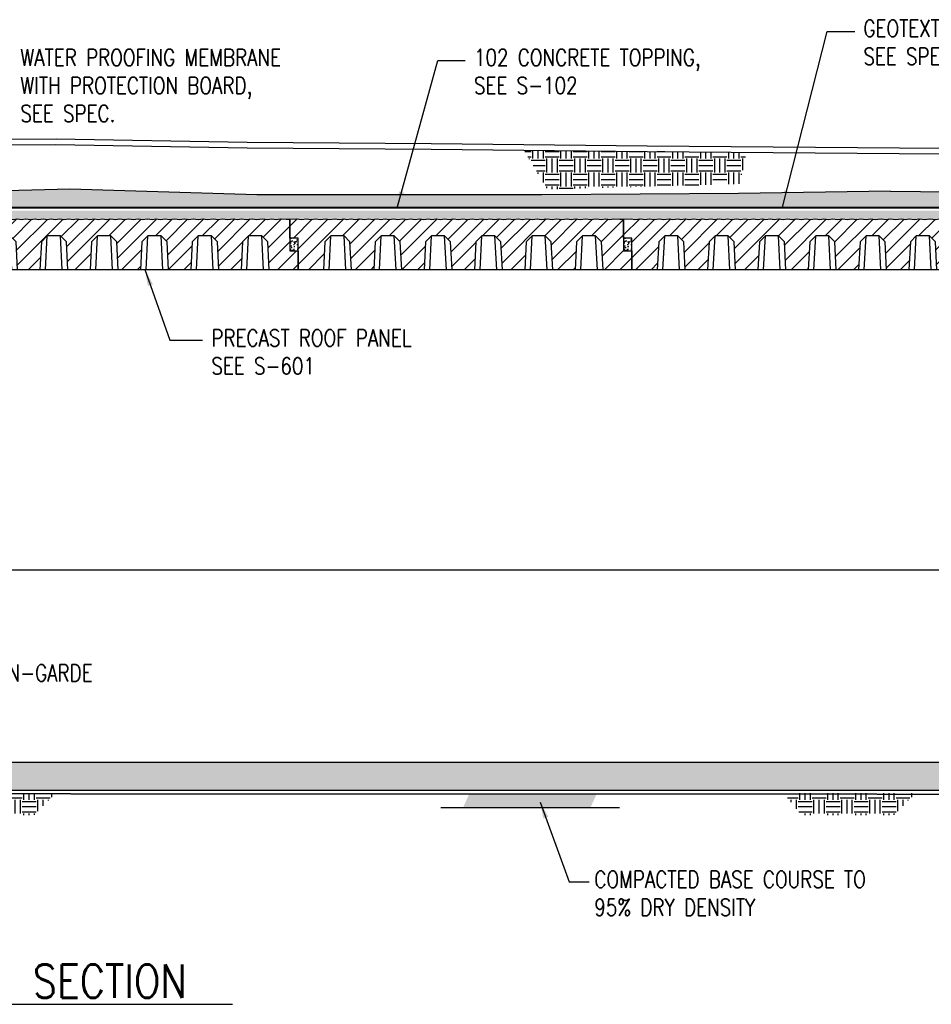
# Model space of a CAD drawing. Header units: millimetres. Extents: x -1420 to 32684, y -3794 to 19736.
# Tile 7 of 8: x 15537 to 23816, y 10471 to 19407. Entities that reach past the tile are written whole.
import ezdxf

# ---------------------------------------------------------------- set-up
doc = ezdxf.new("R2010")
doc.units = ezdxf.units.MM
doc.linetypes.add('HIDDEN2', pattern=[0.1875, 0.125, -0.0625])
for name, color, linetype in [('S-ANNO-DIMS', 2, 'Continuous'), ('S-ANNO-SYMB5', 5, 'Continuous'), ('S-ANNO-TEXT', 3, 'Continuous'), ('S-ANNO-TEXT14', 14, 'Continuous'), ('S-SECT-CONC', 3, 'Continuous'), ('S-SECT-PATT', 1, 'Continuous'), ('S-STRL-MISC', 4, 'Continuous')]:
    doc.layers.add(name, color=color, linetype=linetype)
doc.styles.add('BASE48', font='romans.shx', dxfattribs={"width": 0.8})
doc.styles.add('ROMANS', font='ROMANS.shx', dxfattribs={"width": 0.8})
doc.dimstyles.new('DIM48', dxfattribs={"dimscale": 48, "dimtxt": 0.125, "dimasz": 0.09375, "dimexe": 0.0625, "dimexo": 0.0625, "dimgap": 0.0625, "dimtad": 1, "dimdec": 4, "dimzin": 3, "dimdsep": 46, "dimlunit": 4, "dimtxsty": 'BASE48', "dimblk": 'ARCHTICK', "dimcen": 0.09, "dimdle": 0.0625, "dimclrd": 256, "dimclre": 256, "dimclrt": 4, "dimadec": 0, "dimazin": 0, "dimtfac": 1, "dimtdec": 4, "dimtmove": 0, "dimatfit": 2, "dimfxl": 1, "dimfrac": 2, "dimtolj": 1, "dimtzin": 0, "dimlwd": -1, "dimlwe": -1, "dimarcsym": 0})
pattern_1 = [(45, (-29316.08, -24681.97), (-70.71068, 70.71068), [])]

# ---------------------------------------------------------------- blocks, each defined once
blk = doc.blocks.new('A$C40BD3B59')
at = {"layer": 'S-SECT-PATT'}
h = blk.add_hatch(dxfattribs=at)
h.set_pattern_fill('ANSI31', color=256, scale=800, style=0)
h.set_pattern_definition(pattern_1)
h.paths.add_polyline_path([(-76, 460), (-109, 460), (-163.5, 463.2), (-199.7, 456.8), (-240.5, 463.2), (-274.2, 456.8), (-326.6, 463.2), (-374, 456.8), (-417.7, 463.2), (-469.1, 456.8), (-514, 463.2), (-551.7, 456.8), (-588.9, 463.2), (-637.3, 456.8), (-685.1, 463.2), (-724.9, 456.8), (-769.2, 463.2), (-824.6, 456.8), (-862.3, 463.2), (-904.6, 456.8), (-954.1, 463.2), (-992.8, 456.8), (-1034.1, 463.2), (-1078.4, 456.8), (-1118.1, 463.2), (-1167.6, 456.8), (-1207.3, 463.2), (-1248.1, 456.8), (-1290.5, 463.2), (-1325.6, 456.8), (-1367.3, 463.2), (-1412.3, 456.8), (-1451.6, 463.2), (-1493.9, 456.8), (-1536.6, 463.2), (-1576.9, 456.8), (-1620.2, 463.2), (-1659.9, 456.8), (-1701.3, 463.2), (-1739.6, 456.8), (-1777.8, 463.2), (-1816.6, 456.8), (-1847.8, 463.2), (-1891, 456.8), (-1928.9, 463.2), (-1967.7, 456.8), (-2009.9, 463.2), (-2043.6, 456.8), (-2080.9, 463.2), (-2126.8, 456.8), (-2162.5, 463.2), (-2205.3, 456.8), (-2241, 463.2), (-2279.4, 456.8), (-2315.1, 463.2), (-2357.4, 456.8), (-2389.1, 463.2), (-2429.3, 456.8), (-2471.6, 463.2), (-2512.5, 456.8), (-2549.2, 463.2), (-2588.5, 456.8), (-2613.6, 463.2), (-2659.9, 456.8), (-2694.6, 463.2), (-2745.6, 456.8), (-2782.3, 463.2), (-2832.7, 456.8), (-2872.4, 463.2), (-2916.2, 456.8), (-2952.4, 463.2), (-3004.8, 456.8), (-3039.5, 463.2), (-3108, 460), (-3108, 287.4), (-3032, 287.4), (-3032, 0), (-2802, 0), (-2788.7, 254.1), (-2734.8, 308), (-2734.8, 308), (-2615.2, 308), (-2561.3, 254.1), (-2548, 0), (-2345, 0), (-2331.7, 254.1), (-2277.8, 308), (-2277.8, 308), (-2158.2, 308), (-2104.3, 254.1), (-2091, 0), (-1888, 0), (-1874.7, 254.1), (-1820.8, 308), (-1820.8, 308), (-1701.2, 308), (-1647.3, 254.1), (-1634, 0), (-1431, 0), (-1417.7, 254.1), (-1363.8, 308), (-1363.8, 308), (-1244.2, 308), (-1190.3, 254.1), (-1177, 0), (-974, 0), (-960.7, 254.1), (-906.8, 308), (-906.8, 308), (-787.2, 308), (-733.3, 254.1), (-720, 0), (-517, 0), (-503.7, 254.1), (-449.8, 308), (-449.8, 308), (-330.2, 308), (-276.3, 254.1), (-263, 0), (0, 0), (0, 172.6), (-76, 172.6)])
at = {"layer": 'S-SECT-CONC'}
blk.add_lwpolyline([(-76, 460), (-76, 172.6), (0, 172.6), (0, 0), (-3032, 0), (-3032, 287.4), (-3108, 287.4), (-3108, 460), (-3039.5, 463.2), (-3004.8, 456.8), (-2952.4, 463.2), (-2916.2, 456.8), (-2872.4, 463.2), (-2832.7, 456.8), (-2782.3, 463.2), (-2745.6, 456.8), (-2694.6, 463.2), (-2659.9, 456.8), (-2613.6, 463.2), (-2588.5, 456.8), (-2549.2, 463.2), (-2512.5, 456.8), (-2471.6, 463.2), (-2429.3, 456.8), (-2389.1, 463.2), (-2357.4, 456.8), (-2315.1, 463.2), (-2279.4, 456.8), (-2241, 463.2), (-2205.3, 456.8), (-2162.5, 463.2), (-2126.8, 456.8), (-2080.9, 463.2), (-2043.6, 456.8), (-2009.9, 463.2), (-1967.7, 456.8), (-1928.9, 463.2), (-1891, 456.8), (-1847.8, 463.2), (-1816.6, 456.8), (-1777.8, 463.2), (-1739.6, 456.8), (-1701.3, 463.2), (-1659.9, 456.8), (-1620.2, 463.2), (-1576.9, 456.8), (-1536.6, 463.2), (-1493.9, 456.8), (-1451.6, 463.2), (-1412.3, 456.8), (-1367.3, 463.2), (-1325.6, 456.8), (-1290.5, 463.2), (-1248.1, 456.8), (-1207.3, 463.2), (-1167.6, 456.8), (-1118.1, 463.2), (-1078.4, 456.8), (-1034.1, 463.2), (-992.8, 456.8), (-954.1, 463.2), (-904.6, 456.8), (-862.3, 463.2), (-824.6, 456.8), (-769.2, 463.2), (-724.9, 456.8), (-685.1, 463.2), (-637.3, 456.8), (-588.9, 463.2), (-551.7, 456.8), (-514, 463.2), (-469.1, 456.8), (-417.7, 463.2), (-374, 456.8), (-326.6, 463.2), (-274.2, 456.8), (-240.5, 463.2), (-199.7, 456.8), (-163.5, 463.2), (-109, 460)], close=True, dxfattribs=at)
for points in [[(-2548, 0), (-2561.3, 254.1), (-2615.2, 308), (-2734.8, 308), (-2788.7, 254.1), (-2802, 0)], [(-2091, 0), (-2104.3, 254.1), (-2158.2, 308), (-2277.8, 308), (-2331.7, 254.1), (-2345, 0)], [(-1634, 0), (-1647.3, 254.1), (-1701.2, 308), (-1820.8, 308), (-1874.7, 254.1), (-1888, 0)], [(-1177, 0), (-1190.3, 254.1), (-1244.2, 308), (-1363.8, 308), (-1417.7, 254.1), (-1431, 0)], [(-720, 0), (-733.3, 254.1), (-787.2, 308), (-906.8, 308), (-960.7, 254.1), (-974, 0)], [(-263, 0), (-276.3, 254.1), (-330.2, 308), (-449.8, 308), (-503.7, 254.1), (-517, 0)]]:
    blk.add_lwpolyline(points, dxfattribs=at)
at = {"layer": 'S-SECT-PATT'}
for p, q in [((-2750.9, 0), (-2734.8, 308)), ((-2599.1, 0), (-2615.2, 308)), ((-2293.9, 0), (-2277.8, 308)), ((-2142.1, 0), (-2158.2, 308)), ((-1836.9, 0), (-1820.8, 308)), ((-1685.1, 0), (-1701.2, 308)), ((-1379.9, 0), (-1363.8, 308)), ((-1228.1, 0), (-1244.2, 308)), ((-922.9, 0), (-906.8, 308)), ((-771.1, 0), (-787.2, 308)), ((-465.9, 0), (-449.8, 308)), ((-314.1, 0), (-330.2, 308))]:
    blk.add_line(p, q, dxfattribs=at)
blk = doc.blocks.new('A$C32A9078B')
at = {"layer": 'S-SECT-PATT'}
h = blk.add_hatch(dxfattribs=at)
h.set_pattern_fill('ANSI31', color=256, scale=800, style=0)
h.set_pattern_definition(pattern_1)
h.paths.add_polyline_path([(-76, 460), (-109, 460), (-163.5, 463.2), (-199.7, 456.8), (-240.5, 463.2), (-274.2, 456.8), (-326.6, 463.2), (-374, 456.8), (-417.7, 463.2), (-469.1, 456.8), (-514, 463.2), (-551.7, 456.8), (-588.9, 463.2), (-637.3, 456.8), (-685.1, 463.2), (-724.9, 456.8), (-769.2, 463.2), (-824.6, 456.8), (-862.3, 463.2), (-904.6, 456.8), (-954.1, 463.2), (-992.8, 456.8), (-1034.1, 463.2), (-1078.4, 456.8), (-1118.1, 463.2), (-1167.6, 456.8), (-1207.3, 463.2), (-1248.1, 456.8), (-1290.5, 463.2), (-1325.6, 456.8), (-1367.3, 463.2), (-1412.3, 456.8), (-1451.6, 463.2), (-1493.9, 456.8), (-1536.6, 463.2), (-1576.9, 456.8), (-1620.2, 463.2), (-1659.9, 456.8), (-1701.3, 463.2), (-1739.6, 456.8), (-1777.8, 463.2), (-1816.6, 456.8), (-1847.8, 463.2), (-1891, 456.8), (-1928.9, 463.2), (-1967.7, 456.8), (-2009.9, 463.2), (-2043.6, 456.8), (-2080.9, 463.2), (-2126.8, 456.8), (-2162.5, 463.2), (-2205.3, 456.8), (-2241, 463.2), (-2279.4, 456.8), (-2315.1, 463.2), (-2357.4, 456.8), (-2389.1, 463.2), (-2429.3, 456.8), (-2471.6, 463.2), (-2512.5, 456.8), (-2549.2, 463.2), (-2588.5, 456.8), (-2613.6, 463.2), (-2659.9, 456.8), (-2694.6, 463.2), (-2745.6, 456.8), (-2782.3, 463.2), (-2832.7, 456.8), (-2872.4, 463.2), (-2916.2, 456.8), (-2952.4, 463.2), (-3004.8, 456.8), (-3039.5, 463.2), (-3108, 460), (-3108, 287.4), (-3032, 287.4), (-3032, 0), (-2802, 0), (-2788.7, 254.1), (-2734.8, 308), (-2734.8, 308), (-2615.2, 308), (-2561.3, 254.1), (-2548, 0), (-2345, 0), (-2331.7, 254.1), (-2277.8, 308), (-2277.8, 308), (-2158.2, 308), (-2104.3, 254.1), (-2091, 0), (-1888, 0), (-1874.7, 254.1), (-1820.8, 308), (-1820.8, 308), (-1701.2, 308), (-1647.3, 254.1), (-1634, 0), (-1431, 0), (-1417.7, 254.1), (-1363.8, 308), (-1363.8, 308), (-1244.2, 308), (-1190.3, 254.1), (-1177, 0), (-974, 0), (-960.7, 254.1), (-906.8, 308), (-906.8, 308), (-787.2, 308), (-733.3, 254.1), (-720, 0), (-517, 0), (-503.7, 254.1), (-449.8, 308), (-449.8, 308), (-330.2, 308), (-276.3, 254.1), (-263, 0), (0, 0), (0, 172.6), (-76, 172.6)])
at = {"layer": 'S-SECT-CONC'}
blk.add_lwpolyline([(-76, 460), (-76, 172.6), (0, 172.6), (0, 0), (-3032, 0), (-3032, 287.4), (-3108, 287.4), (-3108, 460), (-3039.5, 463.2), (-3004.8, 456.8), (-2952.4, 463.2), (-2916.2, 456.8), (-2872.4, 463.2), (-2832.7, 456.8), (-2782.3, 463.2), (-2745.6, 456.8), (-2694.6, 463.2), (-2659.9, 456.8), (-2613.6, 463.2), (-2588.5, 456.8), (-2549.2, 463.2), (-2512.5, 456.8), (-2471.6, 463.2), (-2429.3, 456.8), (-2389.1, 463.2), (-2357.4, 456.8), (-2315.1, 463.2), (-2279.4, 456.8), (-2241, 463.2), (-2205.3, 456.8), (-2162.5, 463.2), (-2126.8, 456.8), (-2080.9, 463.2), (-2043.6, 456.8), (-2009.9, 463.2), (-1967.7, 456.8), (-1928.9, 463.2), (-1891, 456.8), (-1847.8, 463.2), (-1816.6, 456.8), (-1777.8, 463.2), (-1739.6, 456.8), (-1701.3, 463.2), (-1659.9, 456.8), (-1620.2, 463.2), (-1576.9, 456.8), (-1536.6, 463.2), (-1493.9, 456.8), (-1451.6, 463.2), (-1412.3, 456.8), (-1367.3, 463.2), (-1325.6, 456.8), (-1290.5, 463.2), (-1248.1, 456.8), (-1207.3, 463.2), (-1167.6, 456.8), (-1118.1, 463.2), (-1078.4, 456.8), (-1034.1, 463.2), (-992.8, 456.8), (-954.1, 463.2), (-904.6, 456.8), (-862.3, 463.2), (-824.6, 456.8), (-769.2, 463.2), (-724.9, 456.8), (-685.1, 463.2), (-637.3, 456.8), (-588.9, 463.2), (-551.7, 456.8), (-514, 463.2), (-469.1, 456.8), (-417.7, 463.2), (-374, 456.8), (-326.6, 463.2), (-274.2, 456.8), (-240.5, 463.2), (-199.7, 456.8), (-163.5, 463.2), (-109, 460)], close=True, dxfattribs=at)
for points in [[(-2548, 0), (-2561.3, 254.1), (-2615.2, 308), (-2734.8, 308), (-2788.7, 254.1), (-2802, 0)], [(-2091, 0), (-2104.3, 254.1), (-2158.2, 308), (-2277.8, 308), (-2331.7, 254.1), (-2345, 0)], [(-1634, 0), (-1647.3, 254.1), (-1701.2, 308), (-1820.8, 308), (-1874.7, 254.1), (-1888, 0)], [(-1177, 0), (-1190.3, 254.1), (-1244.2, 308), (-1363.8, 308), (-1417.7, 254.1), (-1431, 0)], [(-720, 0), (-733.3, 254.1), (-787.2, 308), (-906.8, 308), (-960.7, 254.1), (-974, 0)], [(-263, 0), (-276.3, 254.1), (-330.2, 308), (-449.8, 308), (-503.7, 254.1), (-517, 0)]]:
    blk.add_lwpolyline(points, dxfattribs=at)
at = {"layer": 'S-SECT-PATT'}
for p, q in [((-2750.9, 0), (-2734.8, 308)), ((-2599.1, 0), (-2615.2, 308)), ((-2293.9, 0), (-2277.8, 308)), ((-2142.1, 0), (-2158.2, 308)), ((-1836.9, 0), (-1820.8, 308)), ((-1685.1, 0), (-1701.2, 308)), ((-1379.9, 0), (-1363.8, 308)), ((-1228.1, 0), (-1244.2, 308)), ((-922.9, 0), (-906.8, 308)), ((-771.1, 0), (-787.2, 308)), ((-465.9, 0), (-449.8, 308)), ((-314.1, 0), (-330.2, 308))]:
    blk.add_line(p, q, dxfattribs=at)
blk = doc.blocks.new('A$C1514677C')
at = {"layer": 'S-SECT-PATT'}
h = blk.add_hatch(dxfattribs=at)
h.set_pattern_fill('ANSI31', color=256, scale=800, style=0)
h.set_pattern_definition(pattern_1)
h.paths.add_polyline_path([(-76, 460), (-109, 460), (-163.5, 463.2), (-199.7, 456.8), (-240.5, 463.2), (-274.2, 456.8), (-326.6, 463.2), (-374, 456.8), (-417.7, 463.2), (-469.1, 456.8), (-514, 463.2), (-551.7, 456.8), (-588.9, 463.2), (-637.3, 456.8), (-685.1, 463.2), (-724.9, 456.8), (-769.2, 463.2), (-824.6, 456.8), (-862.3, 463.2), (-904.6, 456.8), (-954.1, 463.2), (-992.8, 456.8), (-1034.1, 463.2), (-1078.4, 456.8), (-1118.1, 463.2), (-1167.6, 456.8), (-1207.3, 463.2), (-1248.1, 456.8), (-1290.5, 463.2), (-1325.6, 456.8), (-1367.3, 463.2), (-1412.3, 456.8), (-1451.6, 463.2), (-1493.9, 456.8), (-1536.6, 463.2), (-1576.9, 456.8), (-1620.2, 463.2), (-1659.9, 456.8), (-1701.3, 463.2), (-1739.6, 456.8), (-1777.8, 463.2), (-1816.6, 456.8), (-1847.8, 463.2), (-1891, 456.8), (-1928.9, 463.2), (-1967.7, 456.8), (-2009.9, 463.2), (-2043.6, 456.8), (-2080.9, 463.2), (-2126.8, 456.8), (-2162.5, 463.2), (-2205.3, 456.8), (-2241, 463.2), (-2279.4, 456.8), (-2315.1, 463.2), (-2357.4, 456.8), (-2389.1, 463.2), (-2429.3, 456.8), (-2471.6, 463.2), (-2512.5, 456.8), (-2549.2, 463.2), (-2588.5, 456.8), (-2613.6, 463.2), (-2659.9, 456.8), (-2694.6, 463.2), (-2745.6, 456.8), (-2782.3, 463.2), (-2832.7, 456.8), (-2872.4, 463.2), (-2916.2, 456.8), (-2952.4, 463.2), (-3004.8, 456.8), (-3039.5, 463.2), (-3108, 460), (-3108, 287.4), (-3032, 287.4), (-3032, 0), (-2802, 0), (-2788.7, 254.1), (-2734.8, 308), (-2734.8, 308), (-2615.2, 308), (-2561.3, 254.1), (-2548, 0), (-2345, 0), (-2331.7, 254.1), (-2277.8, 308), (-2277.8, 308), (-2158.2, 308), (-2104.3, 254.1), (-2091, 0), (-1888, 0), (-1874.7, 254.1), (-1820.8, 308), (-1820.8, 308), (-1701.2, 308), (-1647.3, 254.1), (-1634, 0), (-1431, 0), (-1417.7, 254.1), (-1363.8, 308), (-1363.8, 308), (-1244.2, 308), (-1190.3, 254.1), (-1177, 0), (-974, 0), (-960.7, 254.1), (-906.8, 308), (-906.8, 308), (-787.2, 308), (-733.3, 254.1), (-720, 0), (-517, 0), (-503.7, 254.1), (-449.8, 308), (-449.8, 308), (-330.2, 308), (-276.3, 254.1), (-263, 0), (0, 0), (0, 172.6), (-76, 172.6)])
at = {"layer": 'S-SECT-CONC'}
blk.add_lwpolyline([(-76, 460), (-76, 172.6), (0, 172.6), (0, 0), (-3032, 0), (-3032, 287.4), (-3108, 287.4), (-3108, 460), (-3039.5, 463.2), (-3004.8, 456.8), (-2952.4, 463.2), (-2916.2, 456.8), (-2872.4, 463.2), (-2832.7, 456.8), (-2782.3, 463.2), (-2745.6, 456.8), (-2694.6, 463.2), (-2659.9, 456.8), (-2613.6, 463.2), (-2588.5, 456.8), (-2549.2, 463.2), (-2512.5, 456.8), (-2471.6, 463.2), (-2429.3, 456.8), (-2389.1, 463.2), (-2357.4, 456.8), (-2315.1, 463.2), (-2279.4, 456.8), (-2241, 463.2), (-2205.3, 456.8), (-2162.5, 463.2), (-2126.8, 456.8), (-2080.9, 463.2), (-2043.6, 456.8), (-2009.9, 463.2), (-1967.7, 456.8), (-1928.9, 463.2), (-1891, 456.8), (-1847.8, 463.2), (-1816.6, 456.8), (-1777.8, 463.2), (-1739.6, 456.8), (-1701.3, 463.2), (-1659.9, 456.8), (-1620.2, 463.2), (-1576.9, 456.8), (-1536.6, 463.2), (-1493.9, 456.8), (-1451.6, 463.2), (-1412.3, 456.8), (-1367.3, 463.2), (-1325.6, 456.8), (-1290.5, 463.2), (-1248.1, 456.8), (-1207.3, 463.2), (-1167.6, 456.8), (-1118.1, 463.2), (-1078.4, 456.8), (-1034.1, 463.2), (-992.8, 456.8), (-954.1, 463.2), (-904.6, 456.8), (-862.3, 463.2), (-824.6, 456.8), (-769.2, 463.2), (-724.9, 456.8), (-685.1, 463.2), (-637.3, 456.8), (-588.9, 463.2), (-551.7, 456.8), (-514, 463.2), (-469.1, 456.8), (-417.7, 463.2), (-374, 456.8), (-326.6, 463.2), (-274.2, 456.8), (-240.5, 463.2), (-199.7, 456.8), (-163.5, 463.2), (-109, 460)], close=True, dxfattribs=at)
for points in [[(-2548, 0), (-2561.3, 254.1), (-2615.2, 308), (-2734.8, 308), (-2788.7, 254.1), (-2802, 0)], [(-2091, 0), (-2104.3, 254.1), (-2158.2, 308), (-2277.8, 308), (-2331.7, 254.1), (-2345, 0)], [(-1634, 0), (-1647.3, 254.1), (-1701.2, 308), (-1820.8, 308), (-1874.7, 254.1), (-1888, 0)], [(-1177, 0), (-1190.3, 254.1), (-1244.2, 308), (-1363.8, 308), (-1417.7, 254.1), (-1431, 0)], [(-720, 0), (-733.3, 254.1), (-787.2, 308), (-906.8, 308), (-960.7, 254.1), (-974, 0)], [(-263, 0), (-276.3, 254.1), (-330.2, 308), (-449.8, 308), (-503.7, 254.1), (-517, 0)]]:
    blk.add_lwpolyline(points, dxfattribs=at)
at = {"layer": 'S-SECT-PATT'}
for p, q in [((-2750.9, 0), (-2734.8, 308)), ((-2599.1, 0), (-2615.2, 308)), ((-2293.9, 0), (-2277.8, 308)), ((-2142.1, 0), (-2158.2, 308)), ((-1836.9, 0), (-1820.8, 308)), ((-1685.1, 0), (-1701.2, 308)), ((-1379.9, 0), (-1363.8, 308)), ((-1228.1, 0), (-1244.2, 308)), ((-922.9, 0), (-906.8, 308)), ((-771.1, 0), (-787.2, 308)), ((-465.9, 0), (-449.8, 308)), ((-314.1, 0), (-330.2, 308))]:
    blk.add_line(p, q, dxfattribs=at)

msp = doc.modelspace()

# ---------------------------------------------------------------- hatches: boundary and pattern name
at = {"layer": 'S-SECT-PATT'}
h = msp.add_hatch(dxfattribs=at)
h.set_pattern_fill('EARTH', color=1, scale=507.998984, style=0)
h.set_pattern_definition([(0, (2783.02, 3176.64), (126.99975, 126.99975), [126.9997, -126.9997]), (0, (2783.02, 3224.27), (126.99975, 126.99975), [126.9997, -126.9997]), (0, (2783.02, 3271.89), (126.99975, 126.99975), [126.9997, -126.9997]), (90, (2798.9, 3287.77), (-126.99975, 126.99975), [126.9997, -126.9997]), (90, (2846.52, 3287.77), (-126.99975, 126.99975), [126.9997, -126.9997]), (90, (2894.15, 3287.77), (-126.99975, 126.99975), [126.9997, -126.9997])])
h.paths.add_polyline_path([(22136, 18204.6), (21236.2, 18211.6), (20115.9, 18223.6), (20331.8, 17866.6), (22078.4, 17916.9)])
h = msp.add_hatch(dxfattribs=at)
h.set_pattern_fill('AR-SAND', color=256, scale=49.9999, angle=45, style=0)
h.set_pattern_definition([(82.5, (1206.38, 1136.4), (-70.35052, 65.89622), [0, -75.99985, 0, -84.99983, 0, -81.24984]), (52.5, (1206.38, 1136.4), (-37.2068, 162.34866), [0, -40.99992, 0, -68.49986, 0, -26.24995]), (12.5, (1162.89, 1092.91), (109.90124, 110.3014), [0, -24.99995, 0, -89.99982, 0, -117.49976]), (2.5, (1162.89, 1092.91), (75.25196, 137.3129), [0, -12.49997, 0, -58.99988, 0, -67.49986])])
h.paths.add_polyline_path([(23444.2, 17698.4), (23444.2, 17851.4), (22064.7, 17828.5), (20278.7, 17818.8), (19000.1, 17818.8), (17692.3, 17818.8), (15994.1, 17867.6), (14487.9, 17828.5), (12887.2, 17818.7), (11245.8, 17867.6), (9918.5, 17857.8), (7691.2, 17867.7), (5560.9, 17867.7), (4360.2, 17858), (2870.2, 17858), (2870.2, 17698.4)])
h = msp.add_hatch(dxfattribs=at)
h.set_pattern_fill('AR-SAND', color=256, scale=50, angle=45, style=0)
h.set_pattern_definition([(82.5, (1140.64, -141.34), (-70.35066, 65.89636), [0, -76, 0, -85, 0, -81.25]), (52.5, (1140.64, -141.34), (-37.2069, 162.349), [0, -41, 0, -68.5, 0, -26.25]), (12.5, (1097.16, -184.825), (109.90146, 110.30162), [0, -25, 0, -90, 0, -117.5]), (2.5, (1097.16, -184.83), (75.2521, 137.31314), [0, -12.5, 0, -59, 0, -67.5])])
h.paths.add_polyline_path([(24101.8, 17842.7), (23444.2, 17851.4), (23409.5, 17850.8), (23411.4, 17698.4), (24101.8, 17698.4)])
h.paths.add_polyline_path([(27544.5, 17845.4), (26847.5, 17833.5), (26181.1, 17857.3), (25598.9, 17833.5), (24945.7, 17857.9), (24262.3, 17840.6), (24101.8, 17842.7), (24101.8, 17698.4), (26943.4, 17698.4), (26943.4, 17738.4), (27549.7, 17738.4)])
h = msp.add_hatch(dxfattribs=at)
h.set_pattern_fill('AR-CONC', color=256, scale=50, style=0)
h.set_pattern_definition([(50, (1140.64, -166.34), (358.63, -31.376), [37.5, -412.5]), (355, (1140.64, -166.34), (-69.3757, 376.096), [30, -330]), (100.4514, (1170.53, -168.95), (289.2547, 344.7198), [31.87, -350.571]), (46.1842, (1140.64, -66.34), (533.6205, -82.7595), [56.25, -618.75]), (96.6356, (1185.1, -73.24), (467.331, 487.059), [47.805, -525.8565]), (351.1842, (1140.64, -66.34), (467.331, 487.059), [45, -495]), (21, (1190.64, -91.34), (298.4535, -201.3094), [37.5, -412.5]), (326, (1190.64, -91.34), (121.6577, 362.575), [30, -330]), (71.4514, (1215.5, -108.1), (420.1113, 161.2652), [31.87, -350.571]), (37.5, (1140.64, -166.34), (6.07993, 166.44693), [0, -326, 0, -335, 0, -331.25]), (7.5, (1140.64, -166.34), (131.5348, 197.2059), [0, -191, 0, -318.5, 0, -126.25]), (327.5, (1029.14, -166.34), (266.9112, -11.27744), [0, -125, 0, -390, 0, -517.5]), (317.5, (979.14, -166.34), (291.593, 50.0525), [0, -162.5, 0, -259, 0, -367.5])])
h.paths.add_polyline_path([(27330.4, 17673.4), (24101.8, 17673.4), (24101.8, 17597.4), (27025.8, 17597.4), (27025.8, 17445.4), (27101.8, 17445.4), (27101.8, 17191.4), (27330.4, 17191.4)])
h.paths.add_polyline_path([(24101.8, 17673.4), (2870.2, 17673.4), (2870.2, 17445.4), (2946.2, 17445.4), (2946.2, 17597.4), (24101.8, 17597.4)])
h = msp.add_hatch(dxfattribs=at)
h.set_pattern_fill('AR-SAND', color=256, scale=25, angle=45, style=0)
h.set_pattern_definition([(82.5, (13268.643, -220.34), (-35.17533, 32.94818), [0, -38, 0, -42.5, 0, -40.625]), (52.5, (13268.643, -220.34), (-18.60344, 81.1745), [0, -20.5, 0, -34.25, 0, -13.125]), (12.5, (13246.9, -242.083), (54.95073, 55.15081), [0, -12.5, 0, -45, 0, -58.75]), (2.5, (13246.9, -242.08), (37.62605, 68.65657), [0, -6.25, 0, -29.5, 0, -33.75])])
h.paths.add_polyline_path([(18065.8, 17424.8), (17989.8, 17424.8), (17989.8, 17309.9), (18065.8, 17309.9)])
h = msp.add_hatch(dxfattribs=at)
h.set_pattern_fill('AR-SAND', color=256, scale=25, angle=45, style=0)
h.set_pattern_definition([(82.5, (16300.643, -220.34), (-35.17533, 32.94818), [0, -38, 0, -42.5, 0, -40.625]), (52.5, (16300.643, -220.34), (-18.60344, 81.1745), [0, -20.5, 0, -34.25, 0, -13.125]), (12.5, (16278.9, -242.083), (54.95073, 55.15081), [0, -12.5, 0, -45, 0, -58.75]), (2.5, (16278.9, -242.08), (37.62605, 68.65657), [0, -6.25, 0, -29.5, 0, -33.75])])
h.paths.add_polyline_path([(21097.8, 17424.8), (21021.8, 17424.8), (21021.8, 17309.9), (21097.8, 17309.9)])
h = msp.add_hatch(dxfattribs=at)
h.set_pattern_fill('AR-CONC', color=256, scale=50, style=0)
h.set_pattern_definition([(50, (1140.64, -220.34), (358.63, -31.376), [37.5, -412.5]), (355, (1140.64, -220.34), (-69.3757, 376.096), [30, -330]), (100.4514, (1170.53, -222.95), (289.2547, 344.7198), [31.87, -350.571]), (46.1842, (1140.64, -120.34), (533.6205, -82.7595), [56.25, -618.75]), (96.6356, (1185.1, -127.24), (467.331, 487.059), [47.805, -525.856]), (351.1842, (1140.64, -120.34), (467.331, 487.059), [45, -495]), (21, (1190.64, -145.34), (298.4535, -201.3094), [37.5, -412.5]), (326, (1190.64, -145.34), (121.6577, 362.575), [30, -330]), (71.4514, (1215.5, -162.1), (420.1113, 161.2652), [31.87, -350.571]), (37.5, (1140.64, -220.34), (6.0799, 166.4469), [0, -326, 0, -335, 0, -331.25]), (7.5, (1140.64, -220.34), (131.5348, 197.2059), [0, -191, 0, -318.5, 0, -126.25]), (327.5, (1029.14, -220.34), (266.9112, -11.27744), [0, -125, 0, -390, 0, -517.5]), (317.5, (979.14, -220.34), (291.593, 50.0525), [0, -162.5, 0, -259, 0, -367.5])])
h.paths.add_polyline_path([(2870.2, 12667.4), (2870.2, 12413.4), (26917.4, 12413.4), (26917.4, 12667.4)])
h = msp.add_hatch(dxfattribs=at)
h.set_pattern_fill('EARTH', color=1, scale=507.998984, style=0)
h.set_pattern_definition([(0, (10352.79, 1929.84), (126.9997, 126.9997), [126.9997, -126.9997]), (0, (10352.79, 1977.46), (126.9997, 126.9997), [126.9997, -126.9997]), (0, (10352.79, 2025.09), (126.9997, 126.9997), [126.9997, -126.9997]), (90, (10368.66, 2040.96), (-126.9997, 126.9997), [126.9997, -126.9997]), (90, (10416.29, 2040.96), (-126.9997, 126.9997), [126.9997, -126.9997]), (90, (10463.91, 2040.96), (-126.9997, 126.9997), [126.9997, -126.9997])])
h.paths.add_polyline_path([(15864.1, 12386.7), (14667.7, 12387.3), (14829.3, 12186.2), (15665.4, 12186.2)])
h = msp.add_hatch(dxfattribs=at)
h.set_pattern_fill('STONES', color=1, scale=99.9998, style=0)
h.set_pattern_definition([(0, (2853.02, 1929.84), (0, 99.9998), [5, -14.99997, 5, -74.99985]), (0, (2878.02, 1939.84), (0, 99.9998), [5, -94.9998]), (0, (2828.02, 1949.84), (0, 99.9998), [10, -89.9998]), (0, (2803.02, 1954.84), (0, 99.9998), [14.99997, -84.99983]), (0, (2853.02, 1959.84), (0, 99.9998), [9.99998, -9.99998, 14.99997, -64.99987]), (0, (2848.02, 1974.84), (0, 99.9998), [14.99997, -84.99983]), (0, (2823.02, 1979.84), (0, 99.9998), [14.99997, -34.99993, 14.99997, -34.99993]), (0, (2803.02, 1994.84), (0, 99.9998), [14.99997, -5, 5, -74.99985]), (0, (2868.02, 2004.84), (0, 99.9998), [5, -94.9998]), (0, (2848.02, 2014.84), (0, 99.9998), [10, -89.9998]), (90, (2783.02, 2019.84), (-99.9998, 6e-15), [10, -89.9998]), (90, (2793.02, 1949.84), (-99.9998, 6e-15), [5, -9.99998, 14.99997, -69.99986]), (90, (2818.02, 1959.84), (-99.9998, 6e-15), [19.99996, -5, 5, -69.99986]), (90, (2833.02, 1984.84), (-99.9998, 6e-15), [14.99997, -84.99983]), (90, (2838.02, 1939.84), (-99.9998, 6e-15), [10, -89.9998]), (90, (2843.02, 2019.84), (-99.9998, 6e-15), [10, -89.9998]), (90, (2848.02, 1959.84), (-99.9998, 6e-15), [9.99998, -49.9999, 5, -34.99993]), (90, (2863.02, 2009.84), (-99.9998, 6e-15), [5, -5, 5, -84.99983]), (90, (2868.02, 1964.84), (-99.9998, 6e-15), [9.99998, -14.99997, 9.99998, -64.99987]), (90, (2873.02, 1939.84), (-99.9998, 6e-15), [10, -89.9998]), (45, (2788.02, 1939.836), (1e-14, 99.9998), [14.14207, -28.28421, 21.21316, -77.78163]), (45, (2783.02, 1939.836), (1e-14, 99.9998), [14.1421, -127.27897]), (45, (2838.02, 1949.836), (1e-14, 99.9998), [14.1421, -127.27897]), (45, (2828.02, 1999.836), (1e-14, 99.9998), [14.1421, -127.27897]), (45, (2873.02, 1949.836), (1e-14, 99.9998), [14.1421, -127.27897]), (45, (2788.02, 1959.836), (1e-14, 99.9998), [7.07105, -134.35]), (45, (2798.02, 1989.836), (1e-14, 99.9998), [7.07105, -134.35]), (45, (2808.02, 1954.836), (1e-14, 99.9998), [7.07105, -134.35]), (45, (2818.02, 1989.836), (1e-14, 99.9998), [7.07105, -134.35]), (45, (2848.02, 1969.836), (1e-14, 99.9998), [7.07105, -134.35]), (45, (2848.02, 2024.836), (1e-14, 99.9998), [7.07105, -134.35]), (45, (2858.02, 2014.836), (1e-14, 99.9998), [7.07105, -134.35]), (45, (2863.02, 1959.836), (1e-14, 99.9998), [7.07105, -134.35]), (45, (2868.02, 1934.836), (1e-14, 99.9998), [7.07105, -134.35]), (45, (2868.02, 1974.836), (1e-14, 99.9998), [7.07105, -134.35]), (45, (2868.02, 2024.836), (1e-14, 99.9998), [7.07105, -134.35]), (45, (2873.02, 2004.836), (1e-14, 99.9998), [7.07105, -134.35]), (135, (2853.02, 2014.836), (-99.9998, 1e-14), [7.07105, -134.35]), (135, (2863.02, 2024.836), (-99.9998, 1e-14), [7.07105, -134.35]), (135, (2868.02, 2004.836), (-99.9998, 1e-14), [7.07105, -134.35]), (135, (2883.02, 2024.836), (-99.9998, 1e-14), [7.07105, -134.35]), (135, (2833.02, 1989.836), (-99.9998, 1e-14), [7.07105, -134.35]), (135, (2823.02, 1979.836), (-99.9998, 1e-14), [7.07105, -134.35]), (135, (2793.02, 1954.836), (-99.9998, 1e-14), [7.07105, -134.35]), (135, (2803.02, 1954.836), (-99.9998, 1e-14), [7.07105, -134.35]), (135, (2813.02, 1989.836), (-99.9998, 1e-14), [7.07105, -134.35]), (135, (2793.02, 1974.836), (-99.9998, 1e-14), [7.07105, -134.35]), (135, (2853.02, 1959.836), (-99.9998, 1e-14), [7.07105, -134.35]), (135, (2868.02, 1969.836), (-99.9998, 1e-14), [7.07105, -134.35]), (135, (2873.02, 1949.836), (-99.9998, 1e-14), [7.07105, -134.35]), (135, (2873.02, 1959.836), (-99.9998, 1e-14), [7.07105, -134.35]), (135, (2878.02, 1939.836), (-99.9998, 1e-14), [7.07105, -134.35]), (135, (2798.02, 1999.836), (-99.9998, 1e-14), [14.1421, -127.27897]), (135, (2848.02, 1969.836), (-99.9998, 1e-14), [14.1421, -127.27897]), (135, (2843.02, 1934.836), (-99.9998, 1e-14), [35.35527, -106.0658]), (26.56505, (2783.02, 1979.836), (99.9998, 4e-08), [11.18, -212.42637]), (26.56505, (2798.02, 1949.836), (99.9998, 4e-08), [11.18, -212.42637]), (26.56505, (2818.02, 1994.836), (99.9998, 4e-08), [11.18, -212.42637]), (26.56505, (2858.02, 1929.836), (99.9998, 4e-08), [11.18, -212.42637]), (26.56505, (2843.02, 1954.836), (99.9998, 4e-08), [11.18, -212.42637]), (26.56505, (2853.02, 1974.836), (99.9998, 4e-08), [11.18, -212.42637]), (26.56505, (2838.02, 2009.836), (99.9998, 4e-08), [11.18, -212.42637]), (26.56505, (2873.02, 2004.836), (99.9998, 4e-08), [11.18, -212.42637]), (63.43495, (2793.02, 1979.836), (4e-08, 99.9998), [11.18, -212.42637]), (63.43495, (2793.02, 1984.836), (4e-08, 99.9998), [11.18, -212.42637]), (63.43495, (2833.02, 1999.836), (4e-08, 99.9998), [22.35996, -201.2464]), (63.43495, (2868.02, 1994.836), (4e-08, 99.9998), [11.18, -212.42637]), (63.43495, (2863.02, 1979.836), (4e-08, 99.9998), [11.18, -212.42637]), (63.43495, (2813.02, 1959.836), (4e-08, 99.9998), [11.18, -212.42637]), (63.43495, (2863.02, 2014.836), (4e-08, 99.9998), [11.18, -212.42637]), (63.43495, (2878.02, 2009.836), (4e-08, 99.9998), [11.18, -212.42637]), (116.56505, (2788.02, 2009.836), (-4e-08, 99.9998), [11.18, -212.42637]), (116.56505, (2843.02, 1929.836), (-4e-08, 99.9998), [11.18, -212.42637]), (116.56505, (2798.02, 1994.836), (-4e-08, 99.9998), [11.18, -212.42637]), (116.56505, (2873.02, 1984.836), (-4e-08, 99.9998), [11.18, -212.42637]), (116.56505, (2838.02, 1979.836), (-4e-08, 99.9998), [11.18, -212.42637]), (116.56505, (2868.02, 1999.836), (-4e-08, 99.9998), [11.18, -212.42637]), (116.56505, (2818.02, 1979.836), (-4e-08, 99.9998), [11.18, -212.42637]), (116.56505, (2798.02, 1959.836), (-4e-08, 99.9998), [11.18, -212.42637]), (153.43495, (2793.02, 2004.836), (-99.9998, 4e-08), [11.18, -212.42637]), (153.43495, (2828.02, 1949.836), (-99.9998, 4e-08), [11.18, -212.42637]), (153.43495, (2808.02, 1994.836), (-99.9998, 4e-08), [11.18, -212.42637]), (153.43495, (2868.02, 1954.836), (-99.9998, 4e-08), [11.18, -212.42637]), (153.43495, (2853.02, 1929.836), (-99.9998, 4e-08), [11.18, -212.42637]), (153.43495, (2863.02, 2009.836), (-99.9998, 4e-08), [11.18, -212.42637]), (153.43495, (2848.02, 1974.836), (-99.9998, 4e-08), [11.18, -212.42637]), (153.43495, (2793.02, 2004.836), (-99.9998, 4e-08), [11.18, -212.42637]), (153.43495, (2883.02, 1979.836), (-99.9998, 4e-08), [11.18, -212.42637]), (243.43495, (2788.02, 1939.836), (-4e-08, -99.9998), [11.18, -212.42637])])
h.paths.add_polyline_path([(20777.6, 12380.8), (19621.1, 12381.3), (19562.8, 12254.1), (20719.6, 12254.1)])
h = msp.add_hatch(dxfattribs=at)
h.set_pattern_fill('EARTH', color=1, scale=507.998984, style=0)
h.set_pattern_definition([(0, (18161.4, 1929.84), (126.9997, 126.9997), [126.9997, -126.9997]), (0, (18161.4, 1977.46), (126.9997, 126.9997), [126.9997, -126.9997]), (0, (18161.4, 2025.09), (126.9997, 126.9997), [126.9997, -126.9997]), (90, (18177.27, 2040.96), (-126.9997, 126.9997), [126.9997, -126.9997]), (90, (18224.9, 2040.96), (-126.9997, 126.9997), [126.9997, -126.9997]), (90, (18272.52, 2040.96), (-126.9997, 126.9997), [126.9997, -126.9997])])
h.paths.add_polyline_path([(23672.7, 12386.7), (22476.3, 12387.3), (22637.9, 12186.2), (23474, 12186.2)])

# ---------------------------------------------------------------- linework, layer by layer
at = {"layer": 'S-ANNO-DIMS', "color": 2}
msp.add_line((2867.8, 14413.4), (26951.8, 14413.4), dxfattribs=at)
at = {"layer": 'S-ANNO-SYMB5'}
msp.add_line((13951.8, 10470.8), (17469, 10470.8), dxfattribs=at)
at = {"layer": 'S-SECT-CONC'}
for p, q in [((2717.8, 17698.4), (27406.8, 17698.4)), ((2565.4, 12667.4), (26930.5, 12667.4)), ((2717.8, 12413.4), (26930.5, 12413.4))]:
    msp.add_line(p, q, dxfattribs=at)
at = {"layer": 'S-SECT-PATT', "color": 1}
msp.add_line((20984.7, 12254.1), (19360.7, 12254.1), dxfattribs=at)
at = {"layer": 'S-STRL-MISC', "color": 2, "linetype": 'HIDDEN2'}
for p, q in [((2717.8, 17705.9), (27414.3, 17705.9)), ((2717.8, 12388), (26924.6, 12378))]:
    msp.add_line(p, q, dxfattribs=at)
at = {"layer": 'S-STRL-MISC'}
for points in [[(2717.8, 18382.2), (5258.6, 18426.7), (7177, 18359.4), (11006, 18379.2), (12763.4, 18342), (14720.8, 18319.7), (15867.6, 18325.5), (17602.7, 18294.1), (19275.6, 18283.7), (21236.2, 18262.6), (23907.1, 18241.7), (26254.5, 18214.7), (27627.4, 18197)], [(2718.7, 18331.2), (5258.2, 18375.6), (7176.2, 18308.4), (11005.6, 18328.2), (12762.6, 18291), (14720.6, 18268.7), (15867.2, 18274.4), (17602, 18243.1), (19275.2, 18232.7), (21235.8, 18211.6), (23906.6, 18190.7), (26253.9, 18163.7), (27627.4, 18146)], [(23444.2, 17851.4), (22064.7, 17828.5), (20278.7, 17818.8), (19000.1, 17818.8), (17692.3, 17818.8), (15994.1, 17867.6), (14487.9, 17828.5), (12887.2, 17818.7), (11245.8, 17867.6), (9918.5, 17857.8), (7691.2, 17867.7), (5560.9, 17867.7), (4360.2, 17858), (2717.8, 17858)], [(23444.2, 17851.4), (24262.3, 17840.6), (24945.7, 17857.9), (25598.9, 17833.5), (26181.1, 17857.3), (26847.5, 17833.5), (27620.9, 17845.4)]]:
    msp.add_lwpolyline(points, dxfattribs=at)

# ---------------------------------------------------------------- block references
at = {"layer": 'S-SECT-PATT'}
for name, p in [('A$C1514677C', (18065.8, 17137.4)), ('A$C32A9078B', (21097.8, 17137.4)), ('A$C40BD3B59', (24129.8, 17137.4))]:
    msp.add_blockref(name, p, dxfattribs=at)

# ---------------------------------------------------------------- texts
at = {"layer": 'S-ANNO-TEXT', "char_height": 152.4, "width": 2816.269, "attachment_point": 1, "style": 'BASE48'}
for s, insert in [('GEOTEXTILE ROOT BARRIER,\\PSEE SPEC.', (23199.6, 19404.1)), ('WATER PROOFING MEMBRANE\\PWITH PROTECTION BOARD,\\PSEE SPEC.', (15544.3, 19140.2)), ('102 CONCRETE TOPPING,\\PSEE S-102', (19663.2, 19140.2)), ('PRECAST ROOF PANEL\\PSEE S-601', (17278.3, 16594.7)), ('254 SLAB-ON-GARDE', (14381.6, 13554)), ('COMPACTED BASE COURSE TO 95% DRY DENSITY', (20755.7, 11681))]:
    msp.add_mtext(s, dxfattribs=dict(at, insert=insert))
at = {"layer": 'S-ANNO-TEXT14', "style": 'ROMANS', "width": 0.85}
msp.add_text('BUILDING SECTION', height=300, dxfattribs=at).set_placement((13951.8, 10530.7))

# ---------------------------------------------------------------- leaders
at = {"layer": 'S-ANNO-DIMS'}
for points in [[(22465.4, 17705.9), (22870.9, 19300.6), (23120.7, 19300.6)], [(18965.6, 17698.4), (19334.5, 19036.7), (19584.3, 19036.7)], [(16674.4, 17139.2), (16901.6, 16499.6), (17198.6, 16499.6)], [(20264.6, 12305.8), (20526, 11581.1), (20707.6, 11581.1)]]:
    msp.add_leader(points, dimstyle='DIM48', override={"dimscale": 50, "dimtxt": 3, "dimasz": 3, "dimexe": 1.58, "dimexo": 1.58, "dimgap": 1.58, "dimtad": 0, "dimtoh": 1, "dimdec": 0, "dimlunit": 2, "dimdle": 0, "dimclrd": 2, "dimclre": 2, "dimtfac": 0.7, "dimtdec": 0, "dimtix": 1, "dimtmove": 1}, dxfattribs=at)

doc.saveas('drawing.dxf')
